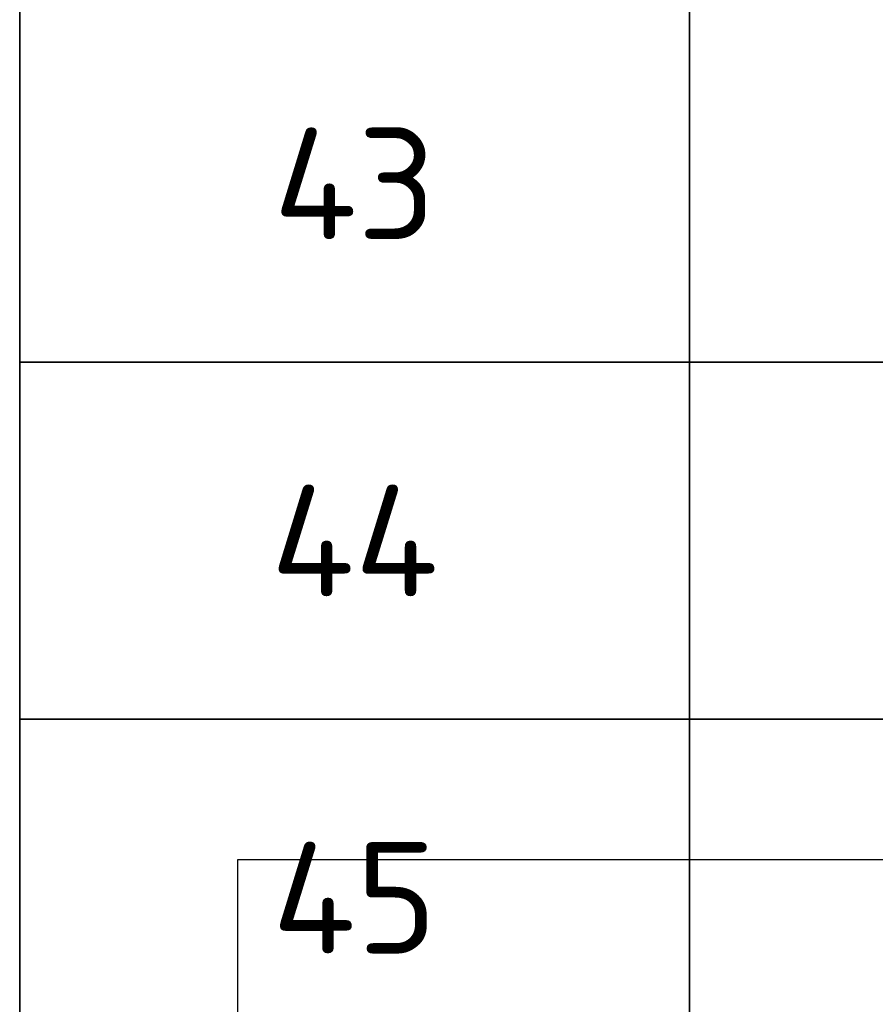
# Model space of a CAD drawing. Header units: metres. Extents: x -38 to 114, y -15 to 21.
# Tile 41 of 240: x 80.711 to 81.67, y -4.412 to -3.309. Entities that reach past the tile are written whole.
import ezdxf

# ---------------------------------------------------------------- set-up
doc = ezdxf.new("R2010")
doc.units = ezdxf.units.M
doc.layers.add('XR$4$Перекрытие (1)', color=7, linetype='Continuous', lineweight=35)
doc.layers.add('XR$6$Перекрытие (1)', color=7, linetype='Continuous', lineweight=35)
doc.styles.add('ISOCPEUR', font='txt')

msp = doc.modelspace()

# ---------------------------------------------------------------- linework, layer by layer
at = {"color": 7, "linetype": 'Continuous', "lineweight": 35, "transparency": 33554687}
for p, q in [((80.7114, -3.2927), (80.7114, -3.6927)), ((81.4614, -3.2927), (81.4614, -3.6927)), ((80.7114, -3.6927), (89.9614, -3.6927)), ((89.9614, -3.6927), (80.7114, -3.6927)), ((80.7114, -3.6927), (80.7114, -4.0927)), ((81.4614, -3.6927), (81.4614, -4.0927)), ((80.7114, -4.0927), (89.9614, -4.0927)), ((89.9614, -4.0927), (80.7114, -4.0927)), ((80.7114, -4.0927), (80.7114, -4.4927)), ((81.4614, -4.0927), (81.4614, -4.4927))]:
    msp.add_line(p, q, dxfattribs=at)
at = {"color": 7, "linetype": 'Continuous', "lineweight": 13, "transparency": 33554687}
for p, q in [((89.9614, -3.6927), (80.7114, -3.6927)), ((89.9614, -4.0927), (80.7114, -4.0927))]:
    msp.add_line(p, q, dxfattribs=at)
at = {"layer": 'XR$4$Перекрытие (1)', "color": 7, "linetype": 'Continuous', "lineweight": 25, "transparency": 33554687}
for p, q in [((80.9556, -5.6699), (80.9556, -4.2499)), ((80.9556, -4.2499), (84.3056, -4.2499))]:
    msp.add_line(p, q, dxfattribs=at)
at = {"layer": 'XR$6$Перекрытие (1)', "color": 7, "linetype": 'Continuous', "lineweight": 25, "transparency": 33554687}
for p, q in [((80.9556, -5.6699), (80.9556, -4.2499)), ((80.9556, -4.2499), (84.3056, -4.2499))]:
    msp.add_line(p, q, dxfattribs=at)

# ---------------------------------------------------------------- texts
at = {"color": 7, "linetype": 'Continuous', "lineweight": 35, "transparency": 33554687, "char_height": 0.0625, "attachment_point": 5, "style": 'ISOCPEUR'}
for s, insert, width in [('\\A1;{\\fISOCPEUR|i0|b0;\\H0.125000;\\W1.000000;\\C7;43}\\P', (81.0864, -3.4927), 0.242647), ('\\A1;{\\fISOCPEUR|i0|b0;\\H0.125000;\\W1.000000;\\C7;44}\\P', (81.0864, -3.8927), 0.255556), ('\\A1;{\\fISOCPEUR|i0|b0;\\H0.125000;\\W1.000000;\\C7;45}\\P', (81.0864, -4.2927), 0.242647)]:
    msp.add_mtext(s, dxfattribs=dict(at, insert=insert, width=width))

doc.saveas('drawing.dxf')
